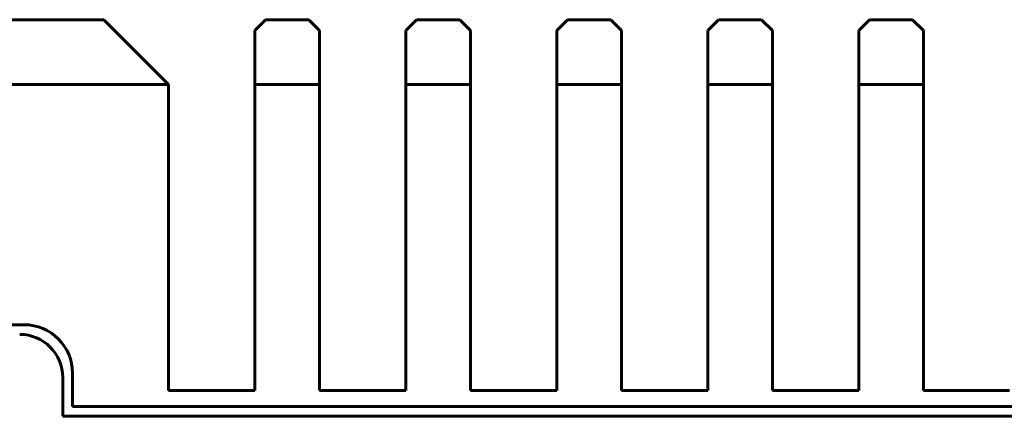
# Model space of a CAD drawing. Header units: millimetres. Extents: x -130 to 140, y -142 to 74.
# Tile 10 of 13: x 9 to 55, y 56 to 74. Entities that reach past the tile are written whole.
import ezdxf

# ---------------------------------------------------------------- set-up
doc = ezdxf.new("R2010")
doc.units = ezdxf.units.MM
doc.linetypes.add('K5LT_BASIC', pattern=[0])

msp = doc.modelspace()

# ---------------------------------------------------------------- linework, layer by layer
at = {"color": 150, "linetype": 'K5LT_BASIC', "lineweight": 60, "true_color": 0x0080ff}
for p, q in [((12.794, 74.118), (-2.206, 74.118)), ((15.794, 71.118), (12.794, 74.118)), ((20.294, 74.118), (19.794, 73.618)), ((22.294, 74.118), (20.294, 74.118)), ((22.794, 73.618), (22.294, 74.118)), ((27.294, 74.118), (26.794, 73.618)), ((29.294, 74.118), (27.294, 74.118)), ((29.794, 73.618), (29.294, 74.118)), ((34.294, 74.118), (33.794, 73.618)), ((36.294, 74.118), (34.294, 74.118)), ((36.794, 73.618), (36.294, 74.118)), ((41.294, 74.118), (40.794, 73.618)), ((43.294, 74.118), (41.294, 74.118)), ((43.794, 73.618), (43.294, 74.118)), ((48.294, 74.118), (47.794, 73.618)), ((50.294, 74.118), (48.294, 74.118)), ((50.794, 73.618), (50.294, 74.118)), ((19.794, 71.118), (19.794, 73.618)), ((22.794, 73.618), (22.794, 71.118)), ((26.794, 71.118), (26.794, 73.618)), ((29.794, 73.618), (29.794, 71.118)), ((33.794, 71.118), (33.794, 73.618)), ((36.794, 73.618), (36.794, 71.118)), ((40.794, 71.118), (40.794, 73.618)), ((43.794, 73.618), (43.794, 71.118)), ((47.794, 71.118), (47.794, 73.618)), ((50.794, 73.618), (50.794, 71.118)), ((15.794, 71.118), (-5.206, 71.118)), ((15.794, 56.918), (15.794, 71.118)), ((19.794, 71.118), (19.794, 56.918)), ((22.794, 71.118), (19.794, 71.118)), ((22.794, 56.918), (22.794, 71.118)), ((26.794, 71.118), (26.794, 56.918)), ((29.794, 71.118), (26.794, 71.118)), ((29.794, 56.918), (29.794, 71.118)), ((33.794, 71.118), (33.794, 56.918)), ((36.794, 71.118), (33.794, 71.118)), ((36.794, 56.918), (36.794, 71.118)), ((40.794, 71.118), (40.794, 56.918)), ((43.794, 71.118), (40.794, 71.118)), ((43.794, 56.918), (43.794, 71.118)), ((47.794, 71.118), (47.794, 56.918)), ((50.794, 71.118), (47.794, 71.118)), ((50.794, 56.918), (50.794, 71.118)), ((9.092, 59.968), (1.495, 59.968)), ((11.342, 56.168), (11.342, 57.718)), ((10.892, 55.718), (10.892, 57.518)), ((19.794, 56.918), (15.794, 56.918)), ((26.794, 56.918), (22.794, 56.918)), ((33.794, 56.918), (29.794, 56.918)), ((40.794, 56.918), (36.794, 56.918)), ((47.794, 56.918), (43.794, 56.918)), ((54.794, 56.918), (50.794, 56.918)), ((106.044, 56.168), (11.342, 56.168)), ((106.244, 55.718), (10.892, 55.718))]:
    msp.add_line(p, q, dxfattribs=at)
for centre, radius in [((9.092, 57.718), 2.25), ((8.892, 57.518), 2)]:
    msp.add_arc(centre, radius, 0, 90, dxfattribs=at)

doc.saveas('drawing.dxf')
